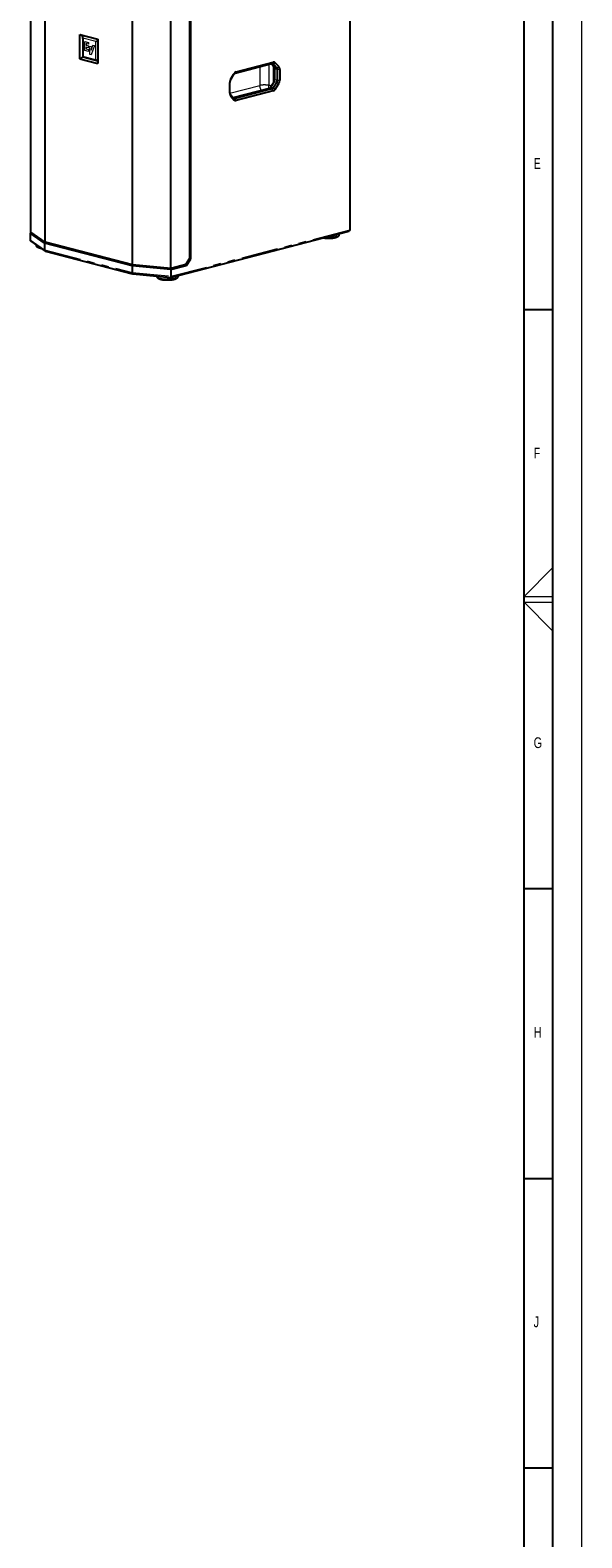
# Model space of a CAD drawing. Header units: millimetres. Extents: x 0 to 5046, y 0 to 3564.
# Tile 10 of 11: x 4474 to 5046, y 810 to 2372. Entities that reach past the tile are written whole.
import ezdxf

# ---------------------------------------------------------------- set-up
doc = ezdxf.new("R2010")
doc.units = ezdxf.units.MM
doc.header["$LTSCALE"] = 6
doc.linetypes.add('PHANTOM', pattern=[12.7, 6.35, -1.27, 1.27, -1.27, 1.27, -1.27])
doc.layers.add('FORMAT', color=7, linetype='Continuous')
doc.styles.add('SLDTEXTSTYLE0', font='TXT', dxfattribs={"width": 0.75})

msp = doc.modelspace()

# ---------------------------------------------------------------- linework, layer by layer
at = {"color": 7, "linetype": 'Continuous', "lineweight": 18}
for p, q in [((5046.000025, 0.00006), (5046.000025, 3564.00006)), ((5016, 1814.802789), (4986, 1785.00006)), ((4986, 1785.00006), (5016, 1785.00006)), ((4986, 1779.00006), (5016, 1779.00006)), ((5016, 1748.912126), (4986, 1779.00006))]:
    msp.add_line(p, q, dxfattribs=at)
at = {"color": 7, "linetype": 'Continuous', "lineweight": 25}
for p, q in [((4474.754624, 2162.310234), (4474.754624, 2421.371541)), ((4489.398262, 2152.022949), (4489.398262, 2411.084256)), ((4805.790069, 2165.007494), (4805.790069, 2392.032636)), ((4580.190773, 2128.524119), (4580.190773, 2387.585425)), ((4619.937789, 2124.734066), (4619.937789, 2383.795373)), ((4639.483819, 2135.356684), (4639.483819, 2383.290525)), ((4640.43627, 2134.768032), (4640.43627, 2383.687117)), ((4525.49677, 2367.20846), (4544.092264, 2362.395592)), ((4525.49677, 2341.806543), (4525.49677, 2367.20846)), ((4525.49677, 2367.20846), (4528.466619, 2365.180016)), ((4528.466617, 2363.126873), (4528.466617, 2365.021477)), ((4528.466617, 2363.126873), (4528.466617, 2344.939571)), ((4528.466619, 2365.180016), (4528.513548, 2365.16787)), ((4528.466619, 2365.180016), (4528.466619, 2365.022184)), ((4544.045331, 2361.147949), (4544.092264, 2361.135801)), ((4544.092264, 2362.395592), (4544.092264, 2336.993675)), ((4528.466619, 2343.834987), (4525.49677, 2341.806543)), ((4528.466617, 2344.939571), (4528.466617, 2344.086256)), ((4528.466619, 2344.085549), (4528.466619, 2343.834987)), ((4528.466619, 2343.834987), (4544.092264, 2339.790773)), ((4528.616617, 2343.842529), (4543.942262, 2339.87596)), ((4525.49677, 2341.806543), (4544.092264, 2336.993675)), ((4686.426398, 2326.992502), (4724.69546, 2336.897264)), ((4687.69919, 2328.401745), (4725.968253, 2338.306507)), ((4727.00145, 2333.384714), (4723.993173, 2336.715498)), ((4726.19546, 2336.436753), (4729.547035, 2332.725868)), ((4727.622771, 2320.368415), (4727.622771, 2331.496486)), ((4731.719827, 2333.858806), (4728.368253, 2337.56969)), ((4730.168355, 2330.83764), (4730.168355, 2319.70957)), ((4732.71394, 2330.83764), (4732.71394, 2319.70957)), ((4680.953489, 2306.312999), (4680.953489, 2317.44103)), ((4681.642554, 2320.419798), (4684.926398, 2325.755534)), ((4685.29919, 2326.422597), (4681.947602, 2320.976786)), ((4723.649876, 2312.712781), (4727.00145, 2318.158568)), ((4729.547035, 2317.499722), (4726.19546, 2312.053935)), ((4728.368253, 2310.728026), (4731.719827, 2316.173813)), ((4684.926398, 2301.372716), (4681.574809, 2305.083616)), ((4681.947602, 2303.291833), (4685.29919, 2299.580933)), ((4684.583101, 2301.752816), (4722.149876, 2311.475813)), ((4724.69546, 2310.816967), (4686.426398, 2300.912205)), ((4725.968253, 2308.748878), (4687.69919, 2298.844115)), ((4473.912623, 2161.420629), (4475.453324, 2161.819391)), ((4488.761866, 2150.988905), (4473.912623, 2161.420629)), ((4473.912623, 2161.420629), (4473.912623, 2154.465963)), ((4489.398262, 2152.022949), (4474.754624, 2162.310234)), ((4619.565524, 2115.415599), (4804.441082, 2163.264914)), ((4794.572212, 2159.940496), (4794.614598, 2160.721633)), ((4474.725443, 2153.042782), (4489.361909, 2142.760536)), ((4479.918738, 2149.394447), (4479.936368, 2149.069542)), ((4579.554377, 2127.490074), (4488.761866, 2150.988905)), ((4488.761866, 2150.988905), (4488.761866, 2144.034239)), ((4580.190773, 2128.524119), (4489.398262, 2152.022949)), ((4489.764465, 2142.574281), (4580.19534, 2119.169049)), ((4579.554377, 2127.490074), (4579.554377, 2120.535408)), ((4619.859463, 2123.646807), (4579.554377, 2127.490074)), ((4619.937789, 2124.734066), (4580.190773, 2128.524119)), ((4619.859463, 2123.646807), (4636.19363, 2127.874401)), ((4635.410884, 2128.738798), (4619.937789, 2124.734066)), ((4622.320195, 2124.98646), (4621.616579, 2125.168569)), ((4622.320195, 2124.98646), (4634.835985, 2128.225785)), ((4622.320195, 2124.98646), (4622.320195, 2125.350678)), ((4635.102611, 2128.659011), (4634.835985, 2128.225785)), ((4634.835985, 2128.225785), (4636.19363, 2127.874401)), ((4635.410884, 2128.738798), (4639.483819, 2135.356684)), ((4636.19363, 2127.874401), (4640.43627, 2134.768032)), ((4639.302184, 2135.061555), (4640.43627, 2134.768032)), ((4580.276074, 2119.154912), (4619.522019, 2115.412639)), ((4605.088154, 2116.788972), (4605.094268, 2116.676293)), ((4619.859463, 2123.646807), (4619.859463, 2116.692141)), ((4627.412169, 2116.676293), (4627.454555, 2117.45743))]:
    msp.add_line(p, q, dxfattribs=at)
at = {"color": 8, "linetype": 'PHANTOM', "lineweight": 18}
for p, q in [((4805.262861, 2164.678072), (4805.262861, 2391.104003)), ((4528.48419, 2363.115894), (4528.48419, 2344.92859)), ((4541.918221, 2359.802834), (4528.60419, 2363.248759)), ((4528.616617, 2363.292956), (4528.616617, 2365.155591)), ((4541.930648, 2359.847031), (4528.616617, 2363.292956)), ((4530.465369, 2359.958669), (4534.37623, 2358.946464)), ((4530.465369, 2350.657187), (4530.465369, 2359.958669)), ((4534.37623, 2358.946464), (4534.37623, 2356.991854)), ((4541.930648, 2359.847031), (4543.908321, 2361.197807)), ((4542.038221, 2341.420548), (4542.038221, 2359.607853)), ((4542.080648, 2359.603304), (4544.092262, 2360.977263)), ((4542.080648, 2341.416), (4542.080648, 2359.603304)), ((4528.60419, 2344.733608), (4541.918221, 2341.287683)), ((4528.616617, 2344.695844), (4541.930648, 2341.249919)), ((4528.616617, 2344.695844), (4528.616617, 2343.842529)), ((4534.391169, 2349.641115), (4530.465369, 2350.657187)), ((4531.956002, 2354.000941), (4531.956002, 2352.287217)), ((4534.37623, 2353.37454), (4531.956002, 2354.000941)), ((4531.956002, 2352.287217), (4534.391169, 2351.656949)), ((4531.970942, 2357.614388), (4531.970942, 2355.982296)), ((4534.37623, 2356.991854), (4531.970942, 2357.614388)), ((4531.970942, 2355.982296), (4534.37623, 2355.359762)), ((4534.37623, 2355.359762), (4534.37623, 2353.37454)), ((4534.391169, 2351.656949), (4534.391169, 2349.641115)), ((4535.240464, 2355.125877), (4537.289467, 2354.595557)), ((4535.240464, 2353.15086), (4535.240464, 2355.125877)), ((4535.866063, 2352.988943), (4535.240464, 2353.15086)), ((4535.866063, 2346.25431), (4535.866063, 2352.988943)), ((4537.327259, 2345.876124), (4535.866063, 2346.25431)), ((4537.289467, 2351.036772), (4538.973117, 2355.9608)), ((4537.289467, 2354.595557), (4537.289467, 2351.036772)), ((4540.601763, 2355.539275), (4537.327259, 2345.876124)), ((4538.973117, 2355.9608), (4540.601763, 2355.539275)), ((4541.930648, 2341.249919), (4543.942262, 2339.87596)), ((4542.080648, 2341.416), (4544.092262, 2340.042041)), ((4687.69919, 2328.401745), (4686.426398, 2326.992502)), ((4712.391579, 2314.677878), (4712.391579, 2333.712785)), ((4721.30109, 2336.018736), (4721.30109, 2314.677883)), ((4726.19546, 2336.436753), (4724.555822, 2336.861123)), ((4724.69546, 2336.897264), (4725.968253, 2338.306507)), ((4728.368253, 2337.56969), (4726.19546, 2336.436753)), ((4726.265084, 2316.962087), (4726.265085, 2334.200022)), ((4727.00145, 2333.384714), (4729.547035, 2332.725868)), ((4730.168355, 2330.83764), (4727.622771, 2331.496486)), ((4729.547035, 2332.725868), (4731.719827, 2333.858806)), ((4732.71394, 2330.83764), (4730.168355, 2330.83764)), ((4681.020113, 2306.268554), (4712.179448, 2314.333183)), ((4681.947602, 2320.976786), (4681.691276, 2320.518124)), ((4684.926398, 2325.755534), (4685.29919, 2326.422597)), ((4721.30109, 2314.677883), (4724.370383, 2313.883493)), ((4724.370376, 2313.883482), (4721.301091, 2314.677871)), ((4723.649876, 2312.712781), (4726.19546, 2312.053935)), ((4726.19546, 2312.053935), (4728.368253, 2310.728026)), ((4729.547035, 2317.499722), (4727.00145, 2318.158568)), ((4727.622771, 2320.368415), (4730.168355, 2319.70957)), ((4731.719827, 2316.173813), (4729.547035, 2317.499722)), ((4730.168355, 2319.70957), (4732.71394, 2319.70957)), ((4681.574809, 2305.083616), (4681.947602, 2303.291833)), ((4685.29919, 2299.580933), (4684.926398, 2301.372716)), ((4685.020571, 2301.27606), (4686.426398, 2300.912205)), ((4686.426398, 2300.912205), (4687.69919, 2298.844115)), ((4724.69546, 2310.816967), (4722.149876, 2311.475813)), ((4725.968253, 2308.748878), (4724.69546, 2310.816967)), ((4619.859463, 2116.692141), (4805.262861, 2164.678072)), ((4791.38001, 2159.88446), (4791.304609, 2157.938626)), ((4473.912623, 2154.465963), (4488.761866, 2144.034239)), ((4488.761866, 2144.034239), (4579.554377, 2120.535408)), ((4579.554377, 2120.535408), (4619.859463, 2116.692141)), ((4624.219967, 2116.620257), (4624.144566, 2114.674424))]:
    msp.add_line(p, q, dxfattribs=at)
at = {"color": 8, "linetype": 'PHANTOM', "lineweight": 18, "flags": 128}
for points in [[(4528.48419, 2363.115894), (4528.480236, 2363.117023), (4528.476728, 2363.118247), (4528.473701, 2363.119554), (4528.471184, 2363.120932), (4528.4692, 2363.122367), (4528.467769, 2363.123845), (4528.466905, 2363.125353), (4528.466617, 2363.126873)], [(4528.48419, 2344.92859), (4528.480236, 2344.929719), (4528.476728, 2344.930943), (4528.473701, 2344.93225), (4528.471184, 2344.933628), (4528.4692, 2344.935062), (4528.467769, 2344.936541), (4528.466905, 2344.938048), (4528.466617, 2344.939571)], [(4791.304609, 2157.938626), (4792.347342, 2158.250084), (4793.208204, 2158.596778), (4793.869668, 2158.971653), (4794.31827, 2159.367077), (4794.544878, 2159.774999), (4794.572212, 2159.940496)], [(4805.262861, 2164.678072), (4805.486714, 2164.748669), (4805.653052, 2164.829212), (4805.755482, 2164.916607), (4805.790069, 2165.007494)], [(4479.936368, 2149.069542), (4479.963702, 2148.904044), (4480.19031, 2148.496122), (4480.638912, 2148.100699), (4481.300376, 2147.725824), (4482.161237, 2147.379129), (4483.203971, 2147.067672), (4483.246368, 2147.056757)], [(4605.094268, 2116.676293), (4605.121602, 2116.510796), (4605.34821, 2116.102874), (4605.796812, 2115.707451), (4606.458276, 2115.332576), (4607.319138, 2114.985881), (4608.361871, 2114.674424), (4609.565249, 2114.404544), (4610.904775, 2114.181737), (4612.353181, 2114.010537), (4613.880979, 2113.894431), (4615.45707, 2113.83578), (4617.049367, 2113.83578), (4618.625458, 2113.894431), (4620.153257, 2114.010537), (4621.601662, 2114.181737), (4622.941188, 2114.404544), (4624.144566, 2114.674424)], [(4624.144566, 2114.674424), (4625.187299, 2114.985881), (4626.048161, 2115.332576), (4626.709625, 2115.707451), (4627.158227, 2116.102874), (4627.384835, 2116.510796), (4627.412169, 2116.676293)]]:
    msp.add_lwpolyline(points, dxfattribs=at)
at = {"color": 8, "linetype": 'PHANTOM', "lineweight": 18}
for centre, radius, start, end in [((4528.6899, 2363.248506), 0.08571, 148.761329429, 179.830972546), ((4542.003931, 2359.802581), 0.08571, 148.761335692, 179.830966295), ((4542.078229, 2359.780888), 0.1776, 256.981393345, 270.780405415), ((4528.660501, 2344.731211), 0.056362, 177.56198569, 218.865525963), ((4541.974532, 2341.285286), 0.056362, 177.561991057, 218.865520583), ((4542.078229, 2341.593583), 0.1776, 256.981383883, 270.780414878), ((4783.437392, 2193.470317), 36.392227, 265.976095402, 282.484676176), ((4790.204167, 2157.857925), 1.103397, 292.230479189, 4.194290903), ((4803.910116, 2164.5192), 1.362043, 292.943971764, 6.698334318), ((4623.044124, 2114.593722), 1.103397, 292.230479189, 4.194290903)]:
    msp.add_arc(centre, radius, start, end, dxfattribs=at)
at = {"color": 7, "linetype": 'Continuous', "lineweight": 25}
for centre, radius, start, end in [((4689.003226, 2324.37567), 4.231996, 107.947012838, 151.074060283), ((4725.080229, 2335.477359), 1.471114, 40.704247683, 105.162025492), ((4726.583883, 2336.03466), 2.353782, 40.704247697, 105.162025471), ((4724.80721, 2331.616364), 2.818112, 357.561985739, 38.865525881), ((4727.352794, 2330.957518), 2.818112, 357.561985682, 38.865525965), ((4728.209042, 2331.029445), 4.508979, 357.561985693, 38.865525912), ((4687.810299, 2317.420801), 6.85684, 148.761335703, 179.830966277), ((4687.241421, 2324.476205), 2.644997, 107.947012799, 151.074060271), ((4721.334854, 2313.992109), 2.644997, 287.947012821, 331.074060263), ((4723.880438, 2313.333264), 2.644997, 287.947012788, 331.074060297), ((4721.412121, 2320.87623), 6.210699, 333.655347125, 359.772492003), ((4723.337265, 2320.381058), 4.285525, 328.761335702, 359.830966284), ((4725.882849, 2319.722213), 4.285525, 328.761335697, 359.830966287), ((4725.85713, 2319.729799), 6.85684, 328.761335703, 359.83096628), ((4685.458387, 2306.121193), 4.508979, 177.561985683, 218.865525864), ((4683.76905, 2306.851966), 2.818112, 177.561985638, 218.865526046), ((4686.041629, 2302.332109), 1.471114, 220.704247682, 285.162025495), ((4687.08356, 2301.115963), 2.353782, 220.704247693, 285.162025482), ((4724.664217, 2312.774952), 4.231996, 287.947012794, 331.074060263), ((4803.990069, 2165.007494), 1.8, 284.5108187, 0)]:
    msp.add_arc(centre, radius, start, end, dxfattribs=at)
for points, knots in [([(4528.476305, 2363.198998), (4528.475865, 2363.198079), (4528.466394, 2363.178341), (4528.466508, 2363.151994), (4528.466617, 2363.126873)], [0, 0, 0, 0, 0.0465487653, 1, 1, 1, 1]), ([(4528.466617, 2365.021477), (4528.468175, 2365.049927), (4528.470445, 2365.091363), (4528.488352, 2365.136143), (4528.505959, 2365.162149), (4528.528027, 2365.180932), (4528.564267, 2365.196055), (4528.595235, 2365.191028), (4528.616617, 2365.187558)], [0, 0, 0, 0, 0.2618468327, 0.381358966, 0.4997199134, 0.6162346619, 0.7350386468, 1, 1, 1, 1]), ([(4544.06024, 2361.121807), (4544.063509, 2361.115814), (4544.073003, 2361.098407), (4544.088228, 2361.049433), (4544.090615, 2361.006739), (4544.092262, 2360.977263)], [0, 0, 0, 0, 0.1398183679, 0.4061087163, 1, 1, 1, 1]), ([(4528.466617, 2344.939571), (4528.468188, 2344.910011), (4528.471395, 2344.849669), (4528.499702, 2344.798199), (4528.514142, 2344.771942)], [0, 0, 0, 0, 0.4898725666, 1, 1, 1, 1]), ([(4528.616617, 2343.842529), (4528.595494, 2343.850125), (4528.564732, 2343.861188), (4528.528558, 2343.895012), (4528.506184, 2343.924854), (4528.488252, 2343.959641), (4528.470316, 2344.013788), (4528.468127, 2344.056658), (4528.466617, 2344.086256)], [0, 0, 0, 0, 0.2618468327, 0.381358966, 0.4997199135, 0.6162346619, 0.7350386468, 1, 1, 1, 1]), ([(4544.092262, 2340.042041), (4544.090704, 2340.013591), (4544.088434, 2339.972156), (4544.070527, 2339.927376), (4544.05292, 2339.90137), (4544.030852, 2339.882586), (4543.994612, 2339.867464), (4543.963644, 2339.87249), (4543.942262, 2339.87596)], [0, 0, 0, 0, 0.2618468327, 0.381358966, 0.4997199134, 0.6162346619, 0.7350386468, 1, 1, 1, 1]), ([(4778.110825, 2156.450142), (4778.468485, 2156.395878), (4779.240859, 2156.278693), (4780.524236, 2156.157724), (4781.908421, 2156.076587), (4783.317521, 2156.047808), (4784.725984, 2156.069818), (4786.111525, 2156.142748), (4787.452215, 2156.265487), (4788.725095, 2156.438013), (4789.782985, 2156.631227), (4790.381899, 2156.777851), (4790.621247, 2156.836448)], [0, 0, 0, 0, 0.09088485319, 0.19626811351, 0.30097979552, 0.40534364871, 0.50959781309, 0.61392127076, 0.71848989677, 0.82355985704, 0.92948819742, 1, 1, 1, 1]), ([(4790.621247, 2156.836448), (4790.802967, 2156.885616), (4791.346664, 2157.032727), (4792.163976, 2157.319643), (4792.986293, 2157.711777), (4793.623969, 2158.151973), (4794.098757, 2158.637227), (4794.407514, 2159.172865), (4794.570218, 2159.63281), (4794.556161, 2159.89639), (4794.552998, 2159.95568)], [0, 0, 0, 0, 0.0890172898, 0.2663347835, 0.4498294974, 0.6129861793, 0.743135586, 0.8588123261, 0.9682413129, 1, 1, 1, 1]), ([(4473.912623, 2154.465963), (4473.919401, 2154.360544), (4473.933226, 2154.145488), (4474.043464, 2153.824507), (4474.224086, 2153.519502), (4474.448091, 2153.241289), (4474.650368, 2153.124155), (4474.743459, 2153.070248)], [0, 0, 0, 0, 0.1896672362, 0.3869248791, 0.5940985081, 0.8131980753, 1, 1, 1, 1]), ([(4479.960886, 2149.065795), (4479.959675, 2148.978394), (4479.955561, 2148.681539), (4480.143182, 2148.209353), (4480.463505, 2147.704626), (4480.910161, 2147.265307), (4481.501248, 2146.857077), (4482.282275, 2146.472644), (4483.260879, 2146.127992), (4484.24386, 2145.862123), (4484.93084, 2145.734841), (4485.198727, 2145.685207)], [0, 0, 0, 0, 0.039123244, 0.1328812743, 0.2270393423, 0.3300208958, 0.4511744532, 0.5970560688, 0.7536252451, 0.9039261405, 1, 1, 1, 1]), ([(4489.765943, 2142.584753), (4489.749478, 2142.58545), (4489.534107, 2142.594562), (4489.267725, 2142.807378), (4489.007218, 2143.114945), (4488.815127, 2143.487234), (4488.782959, 2143.81761), (4488.761866, 2144.034239)], [0, 0, 0, 0, 0.0272552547, 0.3565117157, 0.5250577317, 0.688578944, 1, 1, 1, 1]), ([(4580.278053, 2119.18392), (4580.240035, 2119.179081), (4580.073762, 2119.157919), (4579.877656, 2119.352847), (4579.711323, 2119.639494), (4579.58813, 2119.993084), (4579.567744, 2120.320633), (4579.554377, 2120.535408)], [0, 0, 0, 0, 0.09118299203, 0.3988010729, 0.55627042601, 0.70904520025, 1, 1, 1, 1]), ([(4605.118787, 2116.672547), (4605.117575, 2116.585146), (4605.113461, 2116.28829), (4605.301084, 2115.816105), (4605.621398, 2115.311374), (4606.068095, 2114.872074), (4606.658988, 2114.463758), (4607.44093, 2114.079728), (4608.415808, 2113.733433), (4609.532752, 2113.440863), (4610.738558, 2113.205867), (4612.019839, 2113.023762), (4613.362639, 2112.892735), (4614.748792, 2112.812593), (4616.157368, 2112.78355), (4617.565971, 2112.80563), (4618.951474, 2112.878541), (4620.292174, 2113.001285), (4621.565051, 2113.17381), (4622.622942, 2113.367024), (4623.221856, 2113.513648), (4623.461204, 2113.572245)], [0, 0, 0, 0, 0.0162338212, 0.0551378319, 0.0942078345, 0.1369390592, 0.1872105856, 0.2477427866, 0.3127096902, 0.3750756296, 0.4354480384, 0.4946786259, 0.5532547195, 0.6114575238, 0.6694669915, 0.7274154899, 0.7854025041, 0.8435257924, 0.9019277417, 0.9608068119, 1, 1, 1, 1]), ([(4619.859463, 2116.692141), (4619.858142, 2116.588834), (4619.855448, 2116.378086), (4619.831773, 2116.093652), (4619.792196, 2115.83943), (4619.71724, 2115.573102), (4619.637653, 2115.401867), (4619.572191, 2115.43242), (4619.562231, 2115.437068)], [0, 0, 0, 0, 0.1403052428, 0.2862254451, 0.4394809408, 0.6015585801, 0.9393776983, 1, 1, 1, 1]), ([(4623.461204, 2113.572245), (4623.642924, 2113.621414), (4624.186621, 2113.768524), (4625.003933, 2114.05544), (4625.82625, 2114.447574), (4626.463926, 2114.88777), (4626.938714, 2115.373025), (4627.24747, 2115.908662), (4627.410175, 2116.368607), (4627.396117, 2116.632187), (4627.392955, 2116.691477)], [0, 0, 0, 0, 0.0890172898, 0.2663347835, 0.4498294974, 0.6129861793, 0.743135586, 0.8588123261, 0.9682413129, 1, 1, 1, 1])]:
    msp.add_open_spline(points, degree=3, knots=knots, dxfattribs=at)
at = {"color": 8, "linetype": 'PHANTOM', "lineweight": 18}
for points, knots in [([(4528.616617, 2363.292956), (4528.594865, 2363.293499), (4528.550463, 2363.294609), (4528.498925, 2363.258627), (4528.483129, 2363.216985), (4528.476305, 2363.198998)], [0, 0, 0, 0, 0.352951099, 0.7204999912, 1, 1, 1, 1]), ([(4528.60419, 2363.248759), (4528.586847, 2363.251367), (4528.552121, 2363.256589), (4528.510238, 2363.227856), (4528.487437, 2363.176278), (4528.485307, 2363.136666), (4528.48419, 2363.115894)], [0, 0, 0, 0, 0.27009051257, 0.54081152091, 0.75920355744, 1, 1, 1, 1]), ([(4542.038221, 2359.607853), (4542.036844, 2359.6319), (4542.034088, 2359.68005), (4542.005118, 2359.744761), (4541.96304, 2359.786799), (4541.933639, 2359.797318), (4541.918221, 2359.802834)], [0, 0, 0, 0, 0.2700905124, 0.5408115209, 0.7592035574, 1, 1, 1, 1]), ([(4542.080648, 2359.603304), (4542.076127, 2359.631829), (4542.0669, 2359.690057), (4542.029158, 2359.767156), (4541.980723, 2359.821526), (4541.947684, 2359.838354), (4541.930648, 2359.847031)], [0, 0, 0, 0, 0.2655402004, 0.5420629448, 0.7638711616, 1, 1, 1, 1]), ([(4528.48419, 2344.92859), (4528.485567, 2344.904542), (4528.488323, 2344.856392), (4528.517293, 2344.791681), (4528.559371, 2344.749644), (4528.588772, 2344.739124), (4528.60419, 2344.733608)], [0, 0, 0, 0, 0.2700905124, 0.5408115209, 0.7592035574, 1, 1, 1, 1]), ([(4528.514142, 2344.771942), (4528.528742, 2344.75459), (4528.558884, 2344.718766), (4528.596975, 2344.703642), (4528.616617, 2344.695844)], [0, 0, 0, 0, 0.4843639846, 1, 1, 1, 1]), ([(4541.918221, 2341.287683), (4541.935564, 2341.285075), (4541.97029, 2341.279853), (4542.012173, 2341.308586), (4542.034974, 2341.360164), (4542.037104, 2341.399776), (4542.038221, 2341.420548)], [0, 0, 0, 0, 0.2700905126, 0.5408115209, 0.7592035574, 1, 1, 1, 1]), ([(4541.930648, 2341.249919), (4541.949844, 2341.248612), (4541.98903, 2341.245944), (4542.037702, 2341.283032), (4542.069279, 2341.343909), (4542.07678, 2341.391474), (4542.080648, 2341.416)], [0, 0, 0, 0, 0.2655402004, 0.5420629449, 0.7638711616, 1, 1, 1, 1]), ([(4712.179448, 2314.333183), (4712.207481, 2314.344477), (4712.263867, 2314.367191), (4712.333228, 2314.454081), (4712.383462, 2314.561791), (4712.388858, 2314.638971), (4712.391579, 2314.677878)], [0, 0, 0, 0, 0.2508114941, 0.5044761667, 0.7502012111, 1, 1, 1, 1]), ([(4713.764638, 2309.305553), (4713.669113, 2309.432017), (4713.343641, 2309.862903), (4712.909909, 2310.748312), (4712.492972, 2311.906465), (4712.229461, 2313.125853), (4712.196119, 2313.930738), (4712.179448, 2314.33318)], [0, 0, 0, 0, 0.094084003, 0.3205630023, 0.5470420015, 0.7735210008, 1, 1, 1, 1]), ([(4721.301091, 2314.677883), (4721.282987, 2314.25657), (4721.246779, 2313.413943), (4720.989984, 2312.178596), (4720.698777, 2311.421477), (4720.561562, 2311.064727)], [0, 0, 0, 0, 0.3458945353, 0.6917890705, 1, 1, 1, 1])]:
    msp.add_open_spline(points, degree=3, knots=knots, dxfattribs=at)
msp.add_open_spline([(4712.391579, 2314.677878), (4712.699719, 2314.749049), (4713.316, 2314.89139), (4714.421944, 2315.040512), (4715.608828, 2315.134589), (4716.846327, 2315.165893), (4718.083826, 2315.134592), (4719.270713, 2315.040518), (4720.376663, 2314.891398), (4720.992948, 2314.749058), (4721.301091, 2314.677888)], degree=3, dxfattribs=at)
at = {"layer": 'FORMAT'}
for p, q in [((5016.000025, 30.00006), (5016.000025, 3534.00006)), ((4986.000025, 60.00006), (4986.000025, 3504.00006)), ((5016, 2082), (4986, 2082)), ((5016, 1482), (4986, 1482)), ((4986, 1182), (5016, 1182)), ((5016, 882), (4986, 882))]:
    msp.add_line(p, q, dxfattribs=at)

# ---------------------------------------------------------------- texts
at = {"layer": 'FORMAT', "char_height": 11.1125, "attachment_point": 1, "style": 'SLDTEXTSTYLE0'}
for s, insert in [('E', (4995.99991, 2239.008146)), ('F', (4995.99991, 1939.008146)), ('G', (4995.99991, 1639.008146)), ('H', (4995.99991, 1339.008146)), ('J', (4995.99991, 1039.008146))]:
    msp.add_mtext(s, dxfattribs=dict(at, insert=insert))

doc.saveas('drawing.dxf')
